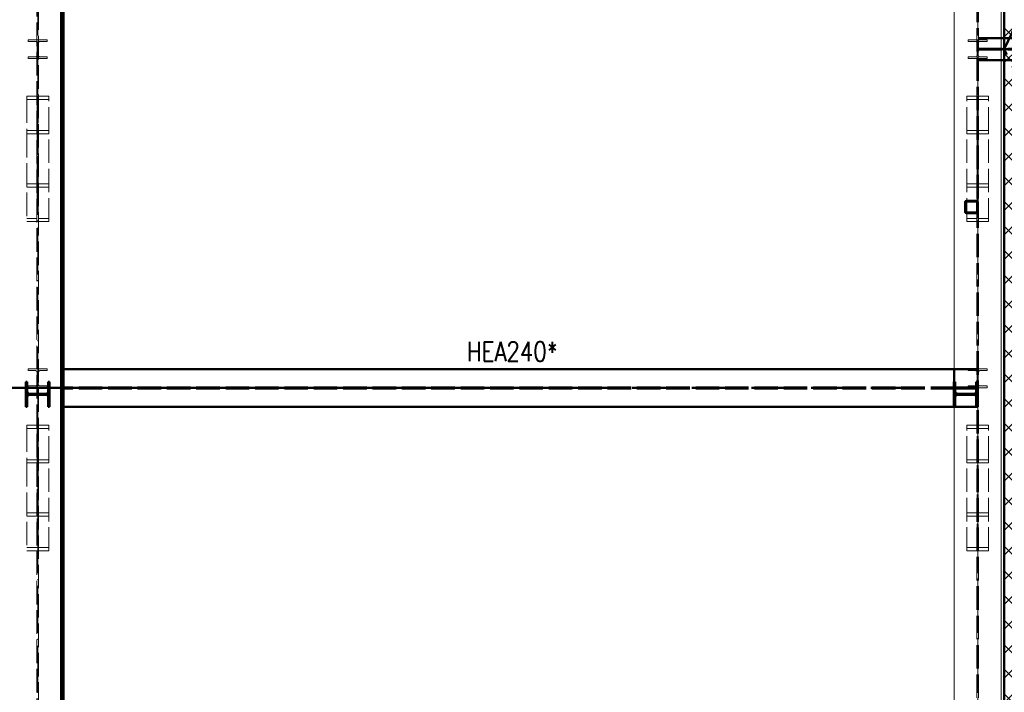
# Paper-space layout 'Layout1' of a CAD drawing. Extents: x -2 to 1243, y -36 to 596.
# Tile 30 of 84: x 200 to 326, y 320 to 406. Entities that reach past the tile are written whole.
import ezdxf

# ---------------------------------------------------------------- set-up
doc = ezdxf.new("R2010")
doc.units = 0
for name, pattern in [('ACAD_ISO02W100', [15, 12, -3]), ('ACAD_ISO04W100', [30.5, 24, -3, 0.5, -3]), ('HP_01_CER_B', [8, 5, -1, 1, -1])]:
    doc.linetypes.add(name, pattern=pattern)
doc.layers.get('0').update_dxf_attribs({"linetype": 'CONTINUOUS'})
doc.layers.get('DEFPOINTS').update_dxf_attribs({"color": 132, "linetype": 'CONTINUOUS'})
for name, color, linetype, lineweight in [('SS_1.ET-HALA_TaO-KCE_VELINU-PRUVLAK', 9, 'CONTINUOUS', 13), ('SS_1.ET-HALA_TaO-RASTR', 7, 'HP_01_CER_B', 13), ('SS_2.ET-HALA_TaO-KCE_VELINU-NADSTAVBA', 72, 'CONTINUOUS', 50), ('SS_2.ET-HALA_TaO-KCE_VELINU-PODLAH.NOSNIK', 212, 'CONTINUOUS', 50), ('SS_2.ET-HALA_TaO-KCE_VELINU-ZESILENI', 160, 'CONTINUOUS', 50), ('SS_2.ET-HALA_TaO-LAVKA_+8.000m', 134, 'CONTINUOUS', 50), ('SS_2.ET-HALA_TaO-LAVKA_+8.000m-PLECH', 90, 'CONTINUOUS', 13), ('SS_KOTY', 3, 'CONTINUOUS', 25), ('SS_POPIS_PROFILU_S355', 2, 'CONTINUOUS', 35), ('SS_SRAFY', 8, 'CONTINUOUS', 18)]:
    doc.layers.add(name, color=color, linetype=linetype, lineweight=lineweight)
doc.styles.add('ROMANS', font='romans.shx', dxfattribs={"width": 0.8})
doc.styles.add('romans.shx', font='romans.shx', dxfattribs={"height": 5})
doc.dimstyles.new('A-1_(2.5)_50AS', dxfattribs={"dimtxt": 2.5, "dimasz": 2, "dimexe": 1, "dimexo": 2, "dimgap": 0, "dimtad": 0, "dimdec": 1, "dimlfac": 50, "dimrnd": 1, "dimtxsty": 'ROMANS', "dimblk1": 'OBLIQUE', "dimblk2": 'OBLIQUE', "dimsah": 1, "dimcen": 2, "dimclrd": 256, "dimclre": 256, "dimclrt": 256, "dimadec": 1, "dimazin": 2, "dimtfac": 0.714286, "dimtdec": 1, "dimtmove": 0, "dimatfit": 3, "dimldrblk": 'OPEN', "dimfxl": 1, "dimtvp": 1.142857, "dimtfill": 1, "dimtolj": 1, "dimlwd": -1, "dimlwe": -1, "dimarcsym": 0})
pattern_1 = [(45, (82.1381, 105.12424), (-0.044901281, 0.044901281), [])]

# ---------------------------------------------------------------- blocks, each defined once
blk = doc.blocks.new('_Oblique')
at = {"color": 0, "linetype": 'ByBlock', "lineweight": -2}
blk.add_line((-0.5, -0.5), (0.5, 0.5), dxfattribs=at)
blk = doc.blocks.new('*D35')
at = {"layer": 'DEFPOINTS', "color": 0, "transparency": 16777216}
for p in [(46.44, 446.28), (202.14, 446.28, -7722.4), (82.14, 359.28, -7722.4)]:
    blk.add_point(p, dxfattribs=at)
at = {"layer": 'SS_KOTY', "transparency": 16777216}
for p, q in [((200.14, 446.28), (45.44, 446.28)), ((46.44, 359.28), (46.44, 446.28)), ((80.14, 359.28), (45.44, 359.28))]:
    blk.add_line(p, q, dxfattribs=at)
at = {"layer": 'SS_KOTY', "transparency": 16777216, "xscale": 2, "yscale": 2, "zscale": 2}
for p, rotation in [((46.44, 446.28), 90), ((46.44, 359.28), 270)]:
    blk.add_blockref('_Oblique', p, dxfattribs=dict(at, rotation=rotation))
at = {"layer": 'SS_KOTY', "transparency": 16777216, "insert": (43.58, 402.78), "char_height": 2.5, "attachment_point": 5, "rotation": 90, "style": 'ROMANS', "bg_fill": 3, "box_fill_scale": 1.1, "bg_fill_color": 256, "bg_fill_true_color": 13158600, "bg_fill_transparency": 0}
blk.add_mtext('\\A1;4350', dxfattribs=at)
blk = doc.blocks.new('_OPEN')
at = {"color": 0, "linetype": 'ByBlock'}
for p, q in [((-1, 0.167), (0, 0)), ((0, 0), (-1, -0.167)), ((0, 0), (-1, 0))]:
    blk.add_line(p, q, dxfattribs=at)

psp = doc.layouts.get("Layout1")

# ---------------------------------------------------------------- hatches: boundary and pattern name
at = {"layer": 'SS_SRAFY'}
h = psp.add_hatch(dxfattribs=at)
h.set_pattern_fill('ANSI37', color=8, scale=0.7, angle=180, style=0)
h.set_pattern_definition([(225, (335.538, 423.5242), (1.57154, -1.57154), []), (315, (335.538, 423.5242), (1.57154, 1.57154), [])])
h.paths.add_polyline_path([(345.5381, 444.5242), (325.5381, 444.5242), (325.5381, 402.5242), (345.5381, 402.5242)], flags=0)
h = psp.add_hatch(dxfattribs=at)
h.set_pattern_fill('ANSI37', color=8, scale=0.7, angle=180, style=0)
h.set_pattern_definition([(225, (335.538, 360.5242), (1.57154, -1.57154), []), (315, (335.538, 360.5242), (1.57154, 1.57154), [])])
h.paths.add_polyline_path([(345.5381, 402.5242), (325.5381, 402.5242), (325.5381, 318.5242), (345.5381, 318.5242)], flags=0)
h = psp.add_hatch(dxfattribs=at)
h.set_pattern_fill('ANSI31', color=5, scale=0.02, style=0)
h.set_pattern_definition(pattern_1)
h.paths.add_polyline_path([(321.9781, 383.1842), (320.6981, 383.1842, 0.41421356), (320.5381, 383.0242), (320.5381, 381.7442, 0.41421356), (320.6981, 381.5842), (321.9781, 381.5842, 0.41421356), (322.1381, 381.7442), (322.1381, 383.0242, 0.41421356)], flags=0)
h.paths.add_polyline_path([(322.0581, 383.0242), (322.0581, 381.7442, -0.41421356), (321.9781, 381.6642), (320.6981, 381.6642, -0.41421356), (320.6181, 381.7442), (320.6181, 383.0242, -0.41421356), (320.6981, 383.1042), (321.9781, 383.1042, -0.41421356)], flags=0)
h = psp.add_hatch(dxfattribs=at)
h.set_pattern_fill('ANSI31', color=5, scale=0.02, style=0)
h.set_pattern_definition(pattern_1)
h.paths.add_polyline_path([(319.2781, 360.0842), (319.0981, 360.0842), (319.0981, 356.8842), (319.2781, 356.8842), (319.2781, 358.1242, -0.41421356), (319.5781, 358.4242), (321.6581, 358.4242, -0.41421356), (321.9581, 358.1242), (321.9581, 356.8842), (322.1381, 356.8842), (322.1381, 360.0842), (321.9581, 360.0842), (321.9581, 358.8442, -0.41421356), (321.6581, 358.5442), (319.5781, 358.5442, -0.41421356), (319.2781, 358.8442)], flags=0)

# ---------------------------------------------------------------- linework, layer by layer
at = {"layer": 'SS_1.ET-HALA_TaO-KCE_VELINU-PRUVLAK', "color": 9, "linetype": 'ACAD_ISO04W100', "ltscale": 0.25}
for p, q in [((322.1381, 486.5242), (322.1381, 71.7242)), ((322.1381, 382.9242), (322.1381, 402.5242)), ((322.1381, 340.9242), (322.1381, 360.5242))]:
    psp.add_line(p, q, dxfattribs=at)
at = {"layer": 'SS_1.ET-HALA_TaO-KCE_VELINU-PRUVLAK', "color": 9, "linetype": 'ACAD_ISO02W100', "ltscale": 0.25}
for p, q in [((322.0281, 79.7243), (322.0281, 476.5242)), ((322.2481, 79.7243), (322.2481, 476.5242)), ((203.3381, 403.5042), (203.3381, 403.7242)), ((320.9381, 403.7242), (323.3381, 403.7242)), ((320.9381, 403.7242), (320.9381, 403.5042)), ((320.9381, 403.5042), (321.8331, 403.5042)), ((322.4431, 403.5042), (323.3381, 403.5042)), ((323.3381, 403.5042), (323.3381, 403.7242)), ((322.0731, 403.2642), (322.0731, 401.7842)), ((322.2031, 401.7842), (322.2031, 403.2642)), ((203.3381, 401.3242), (203.3381, 401.5442)), ((321.8331, 401.5442), (320.9381, 401.5442)), ((320.9381, 401.5442), (320.9381, 401.3242)), ((323.3381, 401.3242), (320.9381, 401.3242)), ((323.3381, 401.5442), (322.4431, 401.5442)), ((323.3381, 401.3242), (323.3381, 401.5442)), ((203.5381, 396.12), (203.5381, 396.5329)), ((203.5381, 392.1285), (203.5381, 396.12)), ((323.5381, 396.5329), (320.7381, 396.5329)), ((320.7381, 396.12), (320.7381, 396.5329)), ((322.0681, 396.12), (320.7381, 396.12)), ((320.7381, 392.1285), (320.7381, 396.12)), ((322.0681, 392.1285), (322.0681, 396.12)), ((323.5381, 396.12), (322.2081, 396.12)), ((322.2081, 392.1285), (322.2081, 396.12)), ((323.5381, 396.12), (323.5381, 396.5329)), ((323.5381, 392.1285), (323.5381, 396.12)), ((203.5381, 391.7156), (203.5381, 392.1285)), ((203.5381, 380.5156), (203.5381, 391.7156)), ((322.0681, 392.1285), (320.7381, 392.1285)), ((320.7381, 391.7156), (320.7381, 392.1285)), ((323.5381, 391.7156), (320.7381, 391.7156)), ((320.7381, 380.5156), (320.7381, 391.7156)), ((322.0681, 380.9285), (322.0681, 392.1285)), ((323.5381, 392.1285), (322.2081, 392.1285)), ((322.2081, 380.9285), (322.2081, 392.1285)), ((323.5381, 391.7156), (323.5381, 392.1285)), ((323.5381, 380.5156), (323.5381, 391.7156)), ((320.7381, 385.3329), (323.5381, 385.3329)), ((320.7381, 384.92), (322.0681, 384.92)), ((322.2081, 384.92), (323.5381, 384.92)), ((320.7381, 380.9285), (322.0681, 380.9285)), ((322.2081, 380.9285), (323.5381, 380.9285)), ((320.7381, 380.5156), (323.5381, 380.5156)), ((203.3381, 361.5042), (203.3381, 361.7242)), ((320.9381, 361.7242), (323.3381, 361.7242)), ((320.9381, 361.7242), (320.9381, 361.5042)), ((320.9381, 361.5042), (321.8331, 361.5042)), ((322.0731, 361.2642), (322.0731, 359.7842)), ((322.2031, 359.7842), (322.2031, 361.2642)), ((322.4431, 361.5042), (323.3381, 361.5042)), ((323.3381, 361.5042), (323.3381, 361.7242)), ((203.3381, 359.3242), (203.3381, 359.5442)), ((321.8331, 359.5442), (320.9381, 359.5442)), ((320.9381, 359.5442), (320.9381, 359.3242)), ((323.3381, 359.5442), (322.4431, 359.5442)), ((323.3381, 359.3242), (323.3381, 359.5442)), ((323.3381, 359.3242), (320.9381, 359.3242)), ((203.5381, 354.5329), (200.7381, 354.5329)), ((200.7381, 354.5329), (200.7381, 354.12)), ((203.5381, 354.12), (203.5381, 354.5329)), ((323.5381, 354.5329), (320.7381, 354.5329)), ((320.7381, 354.12), (320.7381, 354.5329)), ((323.5381, 354.12), (323.5381, 354.5329)), ((202.0681, 354.12), (200.7381, 354.12)), ((200.7381, 354.12), (200.7381, 350.1285)), ((202.0681, 354.12), (202.0681, 350.1285)), ((203.5381, 354.12), (202.2081, 354.12)), ((202.2081, 354.12), (202.2081, 350.1285)), ((203.5381, 350.1285), (203.5381, 354.12)), ((322.0681, 354.12), (320.7381, 354.12)), ((320.7381, 350.1285), (320.7381, 354.12)), ((322.0681, 350.1285), (322.0681, 354.12)), ((323.5381, 354.12), (322.2081, 354.12)), ((322.2081, 350.1285), (322.2081, 354.12)), ((323.5381, 350.1285), (323.5381, 354.12)), ((202.0681, 350.1285), (200.7381, 350.1285)), ((200.7381, 350.1285), (200.7381, 349.7156)), ((203.5381, 349.7156), (200.7381, 349.7156)), ((200.7381, 349.7156), (200.7381, 338.5156)), ((202.0681, 350.1285), (202.0681, 338.9285)), ((203.5381, 350.1285), (202.2081, 350.1285)), ((202.2081, 350.1285), (202.2081, 338.9285)), ((203.5381, 349.7156), (203.5381, 350.1285)), ((203.5381, 338.5156), (203.5381, 349.7156)), ((322.0681, 350.1285), (320.7381, 350.1285)), ((320.7381, 349.7156), (320.7381, 350.1285)), ((323.5381, 349.7156), (320.7381, 349.7156)), ((320.7381, 338.5156), (320.7381, 349.7156)), ((322.0681, 338.9285), (322.0681, 350.1285)), ((323.5381, 350.1285), (322.2081, 350.1285)), ((322.2081, 338.9285), (322.2081, 350.1285)), ((323.5381, 349.7156), (323.5381, 350.1285)), ((323.5381, 338.5156), (323.5381, 349.7156)), ((200.7381, 343.3329), (203.5381, 343.3329)), ((320.7381, 343.3329), (323.5381, 343.3329)), ((200.7381, 342.92), (202.0681, 342.92)), ((202.2081, 342.92), (203.5381, 342.92)), ((320.7381, 342.92), (322.0681, 342.92)), ((322.2081, 342.92), (323.5381, 342.92)), ((200.7381, 338.9285), (202.0681, 338.9285)), ((200.7381, 338.5156), (203.5381, 338.5156)), ((202.2081, 338.9285), (203.5381, 338.9285)), ((320.7381, 338.9285), (322.0681, 338.9285)), ((320.7381, 338.5156), (323.5381, 338.5156)), ((322.2081, 338.9285), (323.5381, 338.9285))]:
    psp.add_line(p, q, dxfattribs=at)
at = {"layer": 'SS_1.ET-HALA_TaO-KCE_VELINU-PRUVLAK', "color": 5, "linetype": 'Continuous', "ltscale": 0.25}
for p, q in [((325.1381, 105.7242), (325.1381, 450.4842)), ((319.1381, 361.6842), (319.1381, 445.4842)), ((319.1381, 274.4842), (319.1381, 356.8842))]:
    psp.add_line(p, q, dxfattribs=at)
at = {"layer": 'SS_1.ET-HALA_TaO-KCE_VELINU-PRUVLAK', "color": 9, "linetype": 'ACAD_ISO02W100', "ltscale": 0.25, "extrusion": (3.13938e-14, 7.57912e-14, -1)}
for centre in [(-321.8331, 403.2642), (-321.8331, 361.2642)]:
    psp.add_arc(centre, 0.24, 90, 180, dxfattribs=at)
at = {"layer": 'SS_1.ET-HALA_TaO-KCE_VELINU-PRUVLAK', "color": 9, "linetype": 'ACAD_ISO02W100', "ltscale": 0.25, "extrusion": (-7.57912e-14, 3.13938e-14, -1)}
for centre in [(-322.4431, 403.2642), (-322.4431, 361.2642)]:
    psp.add_arc(centre, 0.24, 0, 90, dxfattribs=at)
at = {"layer": 'SS_1.ET-HALA_TaO-KCE_VELINU-PRUVLAK', "color": 9, "linetype": 'ACAD_ISO02W100', "ltscale": 0.25, "extrusion": (3.13938e-14, -7.57912e-14, -1)}
for centre in [(-321.8331, 401.7842), (-321.8331, 359.7842)]:
    psp.add_arc(centre, 0.24, 180, 270, dxfattribs=at)
at = {"layer": 'SS_1.ET-HALA_TaO-KCE_VELINU-PRUVLAK', "color": 9, "linetype": 'ACAD_ISO02W100', "ltscale": 0.25, "extrusion": (-7.57912e-14, -3.13938e-14, -1)}
for centre in [(-322.4431, 401.7842), (-322.4431, 359.7842)]:
    psp.add_arc(centre, 0.24, 270, 0, dxfattribs=at)
at = {"layer": 'SS_1.ET-HALA_TaO-RASTR', "linetype": 'ACAD_ISO04W100', "ltscale": 0.25}
psp.add_line((322.1381, 46.8653), (322.1381, 524.5623), dxfattribs=at)
at = {"layer": 'SS_2.ET-HALA_TaO-KCE_VELINU-NADSTAVBA', "color": 1, "linetype": 'Continuous', "ltscale": 0.25}
for p, q in [((320.5381, 381.7442), (320.5381, 383.0242)), ((320.6181, 381.7442), (320.6181, 383.0242)), ((321.9781, 383.1842), (320.6981, 383.1842)), ((320.6981, 383.1042), (321.9781, 383.1042)), ((322.0581, 381.7442), (322.0581, 383.0242)), ((322.1381, 381.7442), (322.1381, 383.0242)), ((321.9781, 381.6642), (320.6981, 381.6642)), ((320.6981, 381.5842), (321.9781, 381.5842)), ((203.6581, 360.0842), (203.4781, 360.0842)), ((203.4781, 360.0842), (203.4781, 358.8442)), ((203.6581, 356.8842), (203.6581, 360.0842)), ((319.2781, 360.0842), (319.0981, 360.0842)), ((319.0981, 360.0842), (319.0981, 356.8842)), ((319.2781, 358.8442), (319.2781, 360.0842)), ((322.1381, 360.0842), (321.9581, 360.0842)), ((321.9581, 360.0842), (321.9581, 358.8442)), ((322.1381, 356.8842), (322.1381, 360.0842)), ((321.6581, 358.5442), (319.5781, 358.5442)), ((319.5781, 358.4242), (321.6581, 358.4242)), ((203.4781, 358.1242), (203.4781, 356.8842)), ((319.2781, 356.8842), (319.2781, 358.1242)), ((321.9581, 358.1242), (321.9581, 356.8842)), ((200.7981, 356.8842), (200.6181, 356.8842)), ((203.6581, 356.8842), (203.4781, 356.8842)), ((319.2781, 356.8842), (319.0981, 356.8842)), ((322.1381, 356.8842), (321.9581, 356.8842))]:
    psp.add_line(p, q, dxfattribs=at)
for centre, start, end in [((320.6981, 383.0242), 90, 180), ((321.9781, 383.0242), 0, 90), ((320.6981, 381.7442), 180, 270), ((321.9781, 381.7442), 270, 0)]:
    psp.add_arc(centre, 0.16, start, end, dxfattribs=at)
at = {"layer": 'SS_2.ET-HALA_TaO-KCE_VELINU-NADSTAVBA', "color": 1, "linetype": 'Continuous', "ltscale": 0.25, "extrusion": (4.54747e-13, -1.88363e-13, -1)}
psp.add_arc((-320.6981, 383.0242), 0.08, 0, 90, dxfattribs=at)
at = {"layer": 'SS_2.ET-HALA_TaO-KCE_VELINU-NADSTAVBA', "color": 1, "linetype": 'Continuous', "ltscale": 0.25, "extrusion": (-1.88363e-13, -4.54747e-13, -1)}
psp.add_arc((-321.9781, 383.0242), 0.08, 90, 180, dxfattribs=at)
at = {"layer": 'SS_2.ET-HALA_TaO-KCE_VELINU-NADSTAVBA', "color": 1, "linetype": 'Continuous', "ltscale": 0.25, "extrusion": (4.54747e-13, 1.88363e-13, -1)}
psp.add_arc((-320.6981, 381.7442), 0.08, 270, 0, dxfattribs=at)
at = {"layer": 'SS_2.ET-HALA_TaO-KCE_VELINU-NADSTAVBA', "color": 1, "linetype": 'Continuous', "ltscale": 0.25, "extrusion": (-1.88363e-13, 4.54747e-13, -1)}
psp.add_arc((-321.9781, 381.7442), 0.08, 180, 270, dxfattribs=at)
at = {"layer": 'SS_2.ET-HALA_TaO-KCE_VELINU-NADSTAVBA', "color": 1, "linetype": 'Continuous', "ltscale": 0.25, "extrusion": (-1.0046e-13, 2.42532e-13, -1)}
for centre in [(-203.1781, 358.8442), (-321.6581, 358.8442)]:
    psp.add_arc(centre, 0.3, 180, 270, dxfattribs=at)
at = {"layer": 'SS_2.ET-HALA_TaO-KCE_VELINU-NADSTAVBA', "color": 1, "linetype": 'Continuous', "ltscale": 0.25, "extrusion": (-1.0046e-13, -2.42532e-13, -1)}
for centre in [(-203.1781, 358.1242), (-321.6581, 358.1242)]:
    psp.add_arc(centre, 0.3, 90, 180, dxfattribs=at)
at = {"layer": 'SS_2.ET-HALA_TaO-KCE_VELINU-NADSTAVBA', "color": 1, "linetype": 'Continuous', "ltscale": 0.25, "extrusion": (2.42532e-13, 1.0046e-13, -1)}
psp.add_arc((-319.5781, 358.8442), 0.3, 270, 0, dxfattribs=at)
at = {"layer": 'SS_2.ET-HALA_TaO-KCE_VELINU-NADSTAVBA', "color": 1, "linetype": 'Continuous', "ltscale": 0.25, "extrusion": (2.42532e-13, -1.0046e-13, -1)}
psp.add_arc((-319.5781, 358.1242), 0.3, 0, 90, dxfattribs=at)
at = {"layer": 'SS_2.ET-HALA_TaO-KCE_VELINU-PODLAH.NOSNIK', "color": 1, "linetype": 'Continuous', "ltscale": 0.25}
for p, q in [((205.4181, 361.6842), (319.1381, 361.6842)), ((319.1381, 360.0842), (319.1381, 361.6842)), ((319.0981, 356.8842), (205.4181, 356.8842))]:
    psp.add_line(p, q, dxfattribs=at)
at = {"layer": 'SS_2.ET-HALA_TaO-KCE_VELINU-PODLAH.NOSNIK', "color": 3, "linetype": 'ACAD_ISO02W100', "ltscale": 0.25}
for p, q in [((319.1381, 361.6842), (322.0281, 361.6842)), ((319.1381, 356.8842), (319.1381, 360.0842)), ((319.1381, 359.3592), (205.4181, 359.3592)), ((319.1381, 359.2092), (205.4181, 359.2092)), ((319.1967, 359.3592), (319.1381, 359.3592)), ((319.1967, 359.2092), (319.1381, 359.2092)), ((319.2733, 359.3592), (319.1967, 359.3592)), ((319.2733, 359.2092), (319.1967, 359.2092)), ((319.3381, 359.3592), (319.2733, 359.3592)), ((319.3381, 359.2092), (319.2733, 359.2092)), ((322.0281, 359.3592), (319.3381, 359.3592)), ((319.3381, 359.2092), (319.3381, 359.3592)), ((322.0281, 359.2092), (319.3381, 359.2092)), ((321.9581, 356.8842), (319.2781, 356.8842))]:
    psp.add_line(p, q, dxfattribs=at)
at = {"layer": 'SS_2.ET-HALA_TaO-KCE_VELINU-ZESILENI', "color": 1, "linetype": 'Continuous', "ltscale": 0.25}
for p, q in [((205.1381, 274.4842), (205.1381, 480.9242)), ((205.4181, 274.4842), (205.4181, 480.9242))]:
    psp.add_line(p, q, dxfattribs=at)
at = {"layer": 'SS_2.ET-HALA_TaO-KCE_VELINU-ZESILENI', "color": 7, "linetype": 'ACAD_ISO04W100', "ltscale": 0.25}
psp.add_line((205.1381, 71.5242), (205.1381, 480.9242), dxfattribs=at)
at = {"layer": 'SS_2.ET-HALA_TaO-LAVKA_+8.000m', "color": 7, "linetype": 'ACAD_ISO04W100', "ltscale": 0.25}
for p, q in [((325.5381, 318.5242), (325.5381, 472.1242)), ((325.5381, 402.5242), (345.5381, 444.5242)), ((322.1381, 402.5242), (345.5381, 402.5242)), ((345.5381, 360.5242), (325.5381, 402.5242))]:
    psp.add_line(p, q, dxfattribs=at)
at = {"layer": 'SS_2.ET-HALA_TaO-LAVKA_+8.000m', "color": 1, "linetype": 'Continuous', "ltscale": 0.25}
for p, q in [((325.5381, 318.5242), (325.5381, 450.4842)), ((325.1381, 403.9242), (325.5381, 403.9242)), ((325.5381, 401.1242), (325.1381, 401.1242))]:
    psp.add_line(p, q, dxfattribs=at)
at = {"layer": 'SS_2.ET-HALA_TaO-LAVKA_+8.000m', "color": 3, "linetype": 'ACAD_ISO02W100', "ltscale": 0.25}
for p, q in [((322.2481, 403.9242), (325.1381, 403.9242)), ((325.5381, 403.9242), (327.0381, 403.9242)), ((322.2481, 402.5792), (345.5381, 402.5792)), ((322.2481, 402.4692), (345.5381, 402.4692)), ((325.1381, 401.1242), (322.2481, 401.1242)), ((327.0381, 401.1242), (325.5381, 401.1242))]:
    psp.add_line(p, q, dxfattribs=at)
at = {"layer": 'SS_2.ET-HALA_TaO-LAVKA_+8.000m-PLECH', "color": 7, "linetype": 'Continuous', "ltscale": 0.25}
for p, q in [((325.5381, 402.5242), (325.5381, 444.5242)), ((325.5381, 318.5242), (325.5381, 402.5242)), ((325.5381, 402.5242), (345.5381, 402.5242))]:
    psp.add_line(p, q, dxfattribs=at)

# ---------------------------------------------------------------- texts
at = {"layer": 'SS_POPIS_PROFILU_S355', "color": 2, "style": 'romans.shx', "width": 0.8}
psp.add_text('HEA240*', height=2.5, dxfattribs=at).set_placement((256.9224, 362.6942))

# ---------------------------------------------------------------- dimensions: what is measured, and where the dimension line sits
at = {"layer": 'SS_KOTY'}
dim = psp.add_linear_dim(base=(46.4361, 446.2842), p1=(82.1381, 359.2842, -7722.4), p2=(202.1381, 446.2842, -7722.4), angle=90, dimstyle='A-1_(2.5)_50AS', override={"dimtmove": 1}, dxfattribs=at)
dim.commit()
dim.dimension.update_dxf_attribs({"geometry": '*D35', "text_midpoint": (43.579, 402.7842)})

# ---------------------------------------------------------------- next in the draw order: hatches: boundary and pattern name
at = {"layer": 'SS_SRAFY'}
h = psp.add_hatch(dxfattribs=at)
h.set_pattern_fill('ANSI31', color=5, scale=0.02, style=0)
h.set_pattern_definition(pattern_1)
h.paths.add_polyline_path([(200.7981, 360.0842), (200.6181, 360.0842), (200.6181, 356.8842), (200.7981, 356.8842), (200.7981, 358.1242, -0.41421356), (201.0981, 358.4242), (203.1781, 358.4242, -0.41421356), (203.4781, 358.1242), (203.4781, 356.8842), (203.6581, 356.8842), (203.6581, 360.0842), (203.4781, 360.0842), (203.4781, 358.8442, -0.41421356), (203.1781, 358.5442), (201.0981, 358.5442, -0.41421356), (200.7981, 358.8442)], flags=0)

# ---------------------------------------------------------------- next in the draw order: linework, layer by layer
at = {"layer": 'SS_1.ET-HALA_TaO-KCE_VELINU-PRUVLAK', "color": 9, "linetype": 'ACAD_ISO04W100', "ltscale": 0.25}
for p, q in [((202.1381, 486.5242), (202.1381, 63.7242)), ((202.1381, 382.9242), (202.1381, 402.5242)), ((202.1381, 340.9242), (202.1381, 360.5242))]:
    psp.add_line(p, q, dxfattribs=at)
at = {"layer": 'SS_1.ET-HALA_TaO-KCE_VELINU-PRUVLAK', "color": 9, "linetype": 'ACAD_ISO02W100', "ltscale": 0.25}
for p, q in [((202.0281, 480.9242), (202.0281, 63.7242)), ((202.2481, 63.7242), (202.2481, 480.9242)), ((200.9381, 403.7242), (203.3381, 403.7242)), ((200.9381, 403.7242), (200.9381, 403.5042)), ((200.9381, 403.5042), (201.8331, 403.5042)), ((202.4431, 403.5042), (203.3381, 403.5042)), ((202.0731, 403.2642), (202.0731, 401.7842)), ((202.2031, 401.7842), (202.2031, 403.2642)), ((201.8331, 401.5442), (200.9381, 401.5442)), ((200.9381, 401.5442), (200.9381, 401.3242)), ((203.3381, 401.3242), (200.9381, 401.3242)), ((203.3381, 401.5442), (202.4431, 401.5442)), ((203.5381, 396.5329), (200.7381, 396.5329)), ((200.7381, 396.5329), (200.7381, 396.12)), ((202.0681, 396.12), (200.7381, 396.12)), ((200.7381, 396.12), (200.7381, 392.1285)), ((202.0681, 396.12), (202.0681, 392.1285)), ((203.5381, 396.12), (202.2081, 396.12)), ((202.2081, 396.12), (202.2081, 392.1285)), ((202.0681, 392.1285), (200.7381, 392.1285)), ((200.7381, 392.1285), (200.7381, 391.7156)), ((203.5381, 391.7156), (200.7381, 391.7156)), ((200.7381, 391.7156), (200.7381, 380.5156)), ((202.0681, 392.1285), (202.0681, 380.9285)), ((203.5381, 392.1285), (202.2081, 392.1285)), ((202.2081, 392.1285), (202.2081, 380.9285)), ((200.7381, 385.3329), (203.5381, 385.3329)), ((200.7381, 384.92), (202.0681, 384.92)), ((202.2081, 384.92), (203.5381, 384.92)), ((200.7381, 380.9285), (202.0681, 380.9285)), ((202.2081, 380.9285), (203.5381, 380.9285)), ((200.7381, 380.5156), (203.5381, 380.5156)), ((200.9381, 361.7242), (203.3381, 361.7242)), ((200.9381, 361.7242), (200.9381, 361.5042)), ((200.9381, 361.5042), (201.8331, 361.5042)), ((202.0731, 361.2642), (202.0731, 359.7842)), ((202.2031, 359.7842), (202.2031, 361.2642)), ((202.4431, 361.5042), (203.3381, 361.5042)), ((201.8331, 359.5442), (200.9381, 359.5442)), ((200.9381, 359.5442), (200.9381, 359.3242)), ((203.3381, 359.5442), (202.4431, 359.5442)), ((203.3381, 359.3242), (200.9381, 359.3242))]:
    psp.add_line(p, q, dxfattribs=at)
at = {"layer": 'SS_1.ET-HALA_TaO-KCE_VELINU-PRUVLAK', "color": 9, "linetype": 'ACAD_ISO02W100', "ltscale": 0.25, "extrusion": (3.13938e-14, 7.57912e-14, -1)}
for centre in [(-201.8331, 403.2642), (-201.8331, 361.2642)]:
    psp.add_arc(centre, 0.24, 90, 180, dxfattribs=at)
at = {"layer": 'SS_1.ET-HALA_TaO-KCE_VELINU-PRUVLAK', "color": 9, "linetype": 'ACAD_ISO02W100', "ltscale": 0.25, "extrusion": (-7.57912e-14, 3.13938e-14, -1)}
for centre in [(-202.4431, 403.2642), (-202.4431, 361.2642)]:
    psp.add_arc(centre, 0.24, 0, 90, dxfattribs=at)
at = {"layer": 'SS_1.ET-HALA_TaO-KCE_VELINU-PRUVLAK', "color": 9, "linetype": 'ACAD_ISO02W100', "ltscale": 0.25, "extrusion": (3.13938e-14, -7.57912e-14, -1)}
for centre in [(-201.8331, 401.7842), (-201.8331, 359.7842)]:
    psp.add_arc(centre, 0.24, 180, 270, dxfattribs=at)
at = {"layer": 'SS_1.ET-HALA_TaO-KCE_VELINU-PRUVLAK', "color": 9, "linetype": 'ACAD_ISO02W100', "ltscale": 0.25, "extrusion": (-7.57912e-14, -3.13938e-14, -1)}
for centre in [(-202.4431, 401.7842), (-202.4431, 359.7842)]:
    psp.add_arc(centre, 0.24, 270, 0, dxfattribs=at)
at = {"layer": 'SS_2.ET-HALA_TaO-KCE_VELINU-NADSTAVBA', "color": 1, "linetype": 'Continuous', "ltscale": 0.25}
for p, q in [((200.7981, 360.0842), (200.6181, 360.0842)), ((200.6181, 360.0842), (200.6181, 356.8842)), ((200.7981, 358.8442), (200.7981, 360.0842)), ((203.1781, 358.5442), (201.0981, 358.5442)), ((201.0981, 358.4242), (203.1781, 358.4242)), ((200.7981, 356.8842), (200.7981, 358.1242))]:
    psp.add_line(p, q, dxfattribs=at)
at = {"layer": 'SS_2.ET-HALA_TaO-KCE_VELINU-NADSTAVBA', "color": 1, "linetype": 'Continuous', "ltscale": 0.25, "extrusion": (2.42532e-13, 1.0046e-13, -1)}
psp.add_arc((-201.0981, 358.8442), 0.3, 270, 0, dxfattribs=at)
at = {"layer": 'SS_2.ET-HALA_TaO-KCE_VELINU-NADSTAVBA', "color": 1, "linetype": 'Continuous', "ltscale": 0.25, "extrusion": (2.42532e-13, -1.0046e-13, -1)}
psp.add_arc((-201.0981, 358.1242), 0.3, 0, 90, dxfattribs=at)
at = {"layer": 'SS_2.ET-HALA_TaO-KCE_VELINU-PODLAH.NOSNIK', "color": 7, "linetype": 'ACAD_ISO04W100', "ltscale": 0.25}
for p, q in [((202.1381, 359.2842), (82.1381, 359.2842)), ((322.1381, 359.2842), (202.1381, 359.2842))]:
    psp.add_line(p, q, dxfattribs=at)

doc.saveas('drawing.dxf')
